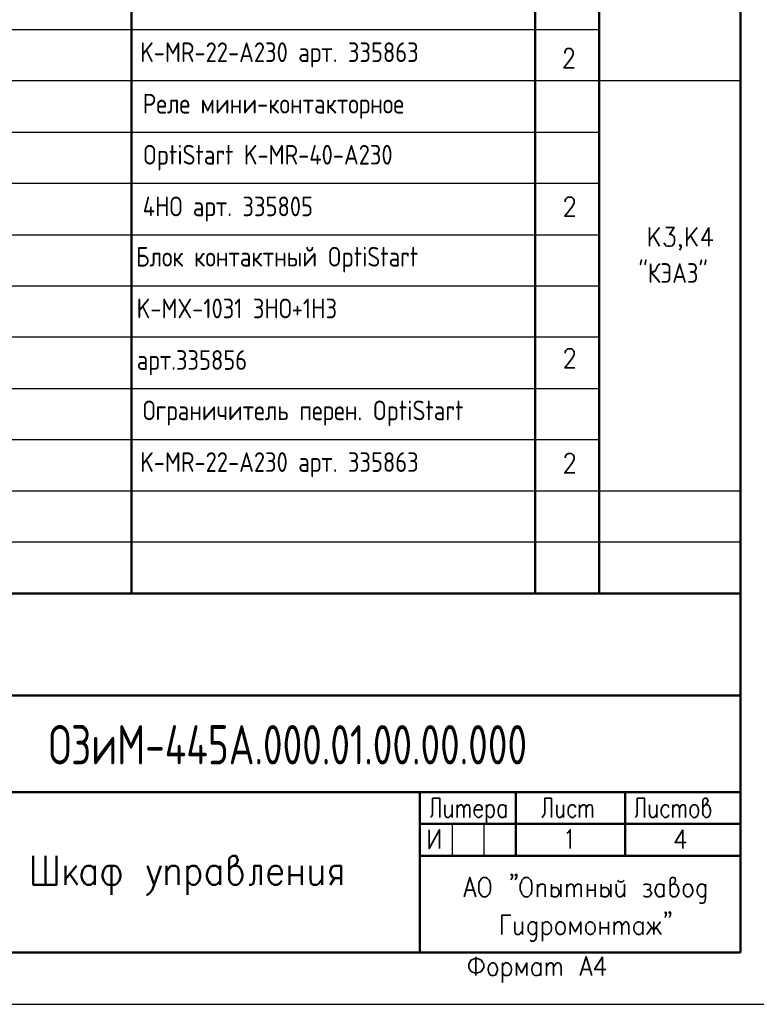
# Model space of a CAD drawing. Extents: x -410 to 10, y 10 to 307.
# Tile 6 of 9: x -315 to -203, y 10 to 160. Entities that reach past the tile are written whole.
import ezdxf

# ---------------------------------------------------------------- set-up
doc = ezdxf.new("R2010")
doc.units = 0
doc.layers.get('0').update_dxf_attribs({"lineweight": 25})
doc.layers.add('Text', color=3, linetype='Continuous')
doc.styles.add('simplex', font='simplex.shx', dxfattribs={"width": 0.9})
doc.styles.add('Style1', font='romans.shx', dxfattribs={"width": 0.8})

msp = doc.modelspace()

# ---------------------------------------------------------------- linework, layer by layer
msp.add_line((-410.17, 10.18), (9.83, 10.18))
at = {"color": 7, "lineweight": 50, "flags": 128}
for points in [[(-205, 18.11), (-205, 298.86), (-386.02, 298.86)], [(-297.96, 298.86), (-297.96, 72.89)], [(-236.33, 298.86), (-236.33, 72.89)], [(-226.59, 298.86), (-226.59, 72.89)], [(-386.02, 72.89), (-205, 72.89)], [(-386.02, 57.31), (-205, 57.31)], [(-322.43, 42.57), (-205, 42.57)], [(-253.94, 42.57), (-253.94, 18.11)], [(-239.29, 42.57), (-239.29, 32.84)], [(-222.61, 42.57), (-222.61, 32.84)], [(-253.94, 37.75), (-205, 37.75)], [(-312.95, 32.84), (-312.95, 28.44), (-309.39, 28.44), (-309.39, 32.84)], [(-311.09, 32.84), (-311.09, 28.44)], [(-283.06, 30.72), (-282.72, 31.14), (-282.39, 31.31), (-281.88, 31.74), (-281.71, 32.16), (-281.88, 32.58), (-282.05, 32.84), (-282.55, 32.84), (-282.89, 32.58), (-283.06, 32.41), (-283.06, 29.28), (-282.89, 28.86), (-282.72, 28.6), (-282.39, 28.44), (-281.88, 28.44), (-281.54, 28.6), (-281.2, 29.03), (-281.03, 29.62), (-281.03, 30.04), (-281.2, 30.72), (-281.54, 31.14), (-281.88, 31.31), (-282.39, 31.31)], [(-253.94, 32.84), (-205, 32.84)], [(-308.04, 31.31), (-308.04, 28.44)], [(-306.35, 31.31), (-308.04, 29.28)], [(-303.55, 29.03), (-303.89, 28.6), (-304.23, 28.44), (-304.74, 28.44), (-305.08, 28.6), (-305.25, 28.86), (-305.41, 29.03), (-305.58, 29.62), (-305.58, 30.04), (-305.41, 30.72), (-305.08, 31.14), (-304.74, 31.31), (-304.23, 31.31), (-303.89, 31.14), (-303.55, 30.72)], [(-303.55, 31.31), (-303.55, 28.44)], [(-300.5, 31.31), (-301.52, 31.31), (-301.86, 31.14), (-302.2, 30.72), (-302.37, 30.04), (-302.37, 29.62), (-302.2, 29.03), (-301.86, 28.6), (-301.52, 28.44), (-300.5, 28.44), (-300.17, 28.6), (-299.83, 29.03), (-299.66, 29.62), (-299.66, 30.04), (-299.83, 30.72), (-300.17, 31.14), (-300.5, 31.31)], [(-301.01, 31.31), (-301.01, 26.91)], [(-295.51, 31.31), (-294.49, 28.44), (-293.48, 31.31)], [(-292.63, 31.31), (-292.63, 28.44)], [(-292.63, 30.47), (-292.12, 31.14), (-291.78, 31.31), (-291.28, 31.31), (-290.94, 31.14), (-290.77, 30.72), (-290.77, 28.44)], [(-289.41, 31.31), (-289.41, 26.91)], [(-289.41, 30.72), (-289.07, 31.14), (-288.74, 31.31), (-288.23, 31.31), (-287.97, 31.14), (-287.63, 30.72), (-287.47, 30.04), (-287.47, 29.62), (-287.63, 29.03), (-287.97, 28.6), (-288.23, 28.44), (-288.74, 28.44), (-289.07, 28.6), (-289.41, 29.03)], [(-284.42, 29.03), (-284.76, 28.6), (-285.09, 28.44), (-285.6, 28.44), (-285.94, 28.6), (-286.11, 28.86), (-286.28, 29.03), (-286.45, 29.62), (-286.45, 30.04), (-286.28, 30.72), (-285.94, 31.14), (-285.6, 31.31), (-285.09, 31.31), (-284.76, 31.14), (-284.42, 30.72)], [(-284.42, 31.31), (-284.42, 28.44)], [(-278.24, 31.31), (-279.25, 31.31), (-279.25, 29.28), (-279.34, 28.6), (-279.68, 28.44), (-280.01, 28.44)], [(-278.24, 31.31), (-278.24, 28.44)], [(-277.05, 30.04), (-275.02, 30.04), (-275.02, 30.47), (-275.19, 30.89), (-275.36, 31.14), (-275.7, 31.31), (-276.2, 31.31), (-276.54, 31.14), (-276.88, 30.72), (-277.05, 30.04), (-277.05, 29.62), (-276.88, 29.03), (-276.54, 28.6), (-276.2, 28.44), (-275.7, 28.44), (-275.36, 28.6), (-275.02, 29.03)], [(-273.83, 31.31), (-273.83, 28.44)], [(-271.97, 31.31), (-271.97, 28.44)], [(-270.62, 31.31), (-270.62, 29.28), (-270.53, 28.6), (-270.19, 28.44), (-269.69, 28.44), (-269.35, 28.6), (-268.84, 29.28)], [(-268.84, 31.31), (-268.84, 28.44)], [(-265.96, 28.44), (-265.96, 31.31), (-266.98, 31.31), (-267.31, 31.14), (-267.48, 30.89), (-267.65, 30.47), (-267.65, 30.3), (-267.48, 29.87), (-267.31, 29.62), (-266.98, 29.45), (-265.96, 29.45)], [(-307.36, 30.04), (-306.18, 28.44)], [(-273.83, 29.87), (-271.97, 29.87)], [(-267.65, 28.44), (-266.98, 29.45)], [(-294.49, 28.44), (-294.83, 27.59), (-295.17, 27.17), (-295.51, 26.91), (-295.68, 26.91)], [(-386.02, 18.11), (-205, 18.11)]]:
    msp.add_lwpolyline(points, dxfattribs=at)
at = {"color": 7, "lineweight": 25, "flags": 128}
for points in [[(-386.02, 158.99), (-226.59, 158.99)], [(-386.02, 151.2), (-205, 151.2)], [(-386.02, 143.33), (-226.59, 143.33)], [(-386.02, 135.54), (-226.59, 135.54)], [(-386.02, 127.66), (-226.59, 127.66)], [(-386.02, 119.88), (-226.59, 119.88)], [(-386.02, 112.09), (-226.59, 112.09)], [(-386.02, 104.21), (-226.59, 104.21)], [(-386.02, 96.42), (-226.59, 96.42)], [(-386.02, 88.55), (-205, 88.55)], [(-386.02, 80.76), (-205, 80.76)], [(-249.03, 37.75), (-249.03, 32.84)], [(-244.2, 37.75), (-244.2, 32.84)]]:
    msp.add_lwpolyline(points, dxfattribs=at)
at = {"color": 7, "lineweight": 35, "flags": 128}
for points in [[(-231.82, 155.35), (-231.82, 155.52), (-231.73, 155.77), (-231.65, 155.94), (-231.39, 156.11), (-230.97, 156.11), (-230.72, 155.94), (-230.63, 155.77), (-230.55, 155.52), (-230.55, 155.27), (-230.63, 154.93), (-230.89, 154.5), (-231.99, 153.15), (-230.38, 153.15)], [(-231.75, 132.71), (-231.75, 132.88), (-231.66, 133.13), (-231.5, 133.3), (-231.33, 133.39), (-230.82, 133.39), (-230.65, 133.3), (-230.48, 133.13), (-230.39, 132.88), (-230.39, 132.54), (-230.48, 132.29), (-230.73, 131.86), (-231.83, 130.51), (-230.31, 130.51)], [(-218.88, 128.78), (-218.88, 125.9)], [(-217.35, 128.78), (-218.88, 126.83)], [(-216.42, 128.78), (-215.15, 128.78), (-215.83, 127.68), (-215.49, 127.68), (-215.32, 127.51), (-215.15, 127.43), (-215.07, 127), (-215.07, 126.75), (-215.15, 126.33), (-215.41, 125.99), (-215.75, 125.9), (-216.08, 125.9), (-216.42, 125.99), (-216.51, 126.16), (-216.68, 126.41)], [(-213.21, 128.78), (-213.21, 125.9)], [(-211.6, 128.78), (-213.21, 126.83)], [(-209.82, 128.78), (-210.92, 126.83), (-209.23, 126.83)], [(-209.82, 128.78), (-209.82, 125.9)], [(-218.29, 127.51), (-217.35, 125.9)], [(-212.61, 127.51), (-211.6, 125.9)], [(-214.05, 125.99), (-214.22, 125.9), (-214.31, 125.99), (-214.22, 126.16), (-214.05, 125.99), (-214.05, 125.73), (-214.22, 125.48), (-214.31, 125.31)], [(-231.75, 109.56), (-231.75, 109.73), (-231.66, 109.98), (-231.5, 110.15), (-231.33, 110.23), (-230.82, 110.23), (-230.65, 110.15), (-230.48, 109.98), (-230.39, 109.73), (-230.39, 109.39), (-230.48, 109.13), (-230.73, 108.71), (-231.83, 107.35), (-230.31, 107.35)], [(-231.75, 93.6), (-231.75, 93.68), (-231.66, 94.02), (-231.5, 94.1), (-231.33, 94.27), (-230.82, 94.27), (-230.65, 94.1), (-230.48, 94.02), (-230.39, 93.68), (-230.39, 93.43), (-230.48, 93.17), (-230.73, 92.75), (-231.83, 91.31), (-230.31, 91.31)], [(-250.89, 38.68), (-250.89, 41.64), (-251.99, 41.64), (-251.99, 39.27), (-252.07, 39.02), (-252.16, 38.85), (-252.33, 38.68)], [(-250.13, 40.63), (-250.13, 39.27), (-250.04, 38.85), (-249.79, 38.68), (-249.53, 38.68), (-249.37, 38.85), (-249.03, 39.27)], [(-249.03, 40.63), (-249.03, 38.68)], [(-248.26, 40.63), (-248.26, 38.68)], [(-248.26, 40.12), (-247.93, 40.54), (-247.76, 40.63), (-247.59, 40.63), (-247.42, 40.54), (-247.25, 40.12), (-247.25, 38.68)], [(-247.25, 40.12), (-246.99, 40.54), (-246.83, 40.63), (-246.57, 40.63), (-246.4, 40.54), (-246.32, 40.12), (-246.32, 38.68)], [(-245.64, 39.87), (-244.45, 39.87), (-244.45, 40.12), (-244.54, 40.37), (-244.62, 40.54), (-244.88, 40.63), (-245.13, 40.63), (-245.3, 40.54), (-245.56, 40.2), (-245.64, 39.87), (-245.64, 39.53), (-245.56, 39.1), (-245.3, 38.85), (-245.13, 38.68), (-244.88, 38.68), (-244.62, 38.85), (-244.45, 39.1)], [(-243.78, 40.63), (-243.78, 37.75)], [(-243.78, 40.2), (-243.52, 40.54), (-243.35, 40.63), (-243.1, 40.63), (-242.85, 40.54), (-242.68, 40.2), (-242.59, 39.87), (-242.59, 39.53), (-242.68, 39.1), (-242.85, 38.85), (-243.1, 38.68), (-243.35, 38.68), (-243.52, 38.85), (-243.78, 39.1)], [(-240.81, 39.1), (-240.98, 38.85), (-241.24, 38.68), (-241.49, 38.68), (-241.75, 38.85), (-241.83, 39.02), (-241.91, 39.1), (-242, 39.53), (-242, 39.87), (-241.91, 40.2), (-241.75, 40.54), (-241.49, 40.63), (-241.24, 40.63), (-240.98, 40.54), (-240.81, 40.2)], [(-240.81, 40.63), (-240.81, 38.68)], [(-233.87, 38.68), (-233.87, 41.64), (-234.89, 41.64), (-234.89, 39.27), (-235.06, 39.02), (-235.14, 38.85), (-235.31, 38.68)], [(-233.02, 40.63), (-233.02, 39.27), (-232.94, 38.85), (-232.77, 38.68), (-232.52, 38.68), (-232.26, 38.85), (-232.01, 39.27)], [(-232.01, 40.63), (-232.01, 38.68)], [(-230.15, 40.2), (-230.32, 40.54), (-230.48, 40.63), (-230.82, 40.63), (-230.99, 40.54), (-231.25, 40.2), (-231.33, 39.87), (-231.33, 39.53), (-231.25, 39.1), (-230.99, 38.85), (-230.82, 38.68), (-230.48, 38.68), (-230.32, 38.85), (-230.15, 39.1)], [(-229.55, 40.63), (-229.55, 38.68)], [(-229.55, 40.12), (-229.21, 40.54), (-229.05, 40.63), (-228.88, 40.63), (-228.62, 40.54), (-228.54, 40.12), (-228.54, 38.68)], [(-228.54, 40.12), (-228.28, 40.54), (-228.11, 40.63), (-227.86, 40.63), (-227.69, 40.54), (-227.61, 40.12), (-227.61, 38.68)], [(-219.65, 38.68), (-219.65, 41.64), (-220.75, 41.64), (-220.75, 39.27), (-220.83, 39.02), (-220.92, 38.85), (-221.09, 38.68)], [(-218.89, 40.63), (-218.89, 39.27), (-218.72, 38.85), (-218.55, 38.68), (-218.29, 38.68), (-218.04, 38.85), (-217.78, 39.27)], [(-217.78, 40.63), (-217.78, 38.68)], [(-215.92, 40.2), (-216.09, 40.54), (-216.35, 40.63), (-216.6, 40.63), (-216.77, 40.54), (-217.02, 40.2), (-217.11, 39.87), (-217.11, 39.53), (-217.02, 39.1), (-216.77, 38.85), (-216.6, 38.68), (-216.35, 38.68), (-216.09, 38.85), (-215.92, 39.1)], [(-215.33, 40.63), (-215.33, 38.68)], [(-215.33, 40.12), (-215.08, 40.54), (-214.82, 40.63), (-214.65, 40.63), (-214.48, 40.54), (-214.31, 40.12), (-214.31, 38.68)], [(-214.31, 40.12), (-214.06, 40.54), (-213.89, 40.63), (-213.64, 40.63), (-213.47, 40.54), (-213.38, 40.12), (-213.38, 38.68)], [(-212.2, 40.63), (-211.94, 40.63), (-211.69, 40.54), (-211.52, 40.2), (-211.43, 39.87), (-211.43, 39.53), (-211.52, 39.1), (-211.69, 38.85), (-211.94, 38.68), (-212.2, 38.68), (-212.37, 38.85), (-212.62, 39.1), (-212.7, 39.53), (-212.7, 39.87), (-212.62, 40.2), (-212.37, 40.54), (-212.2, 40.63)], [(-210.76, 40.2), (-210.5, 40.54), (-210.33, 40.63), (-210.08, 40.97), (-209.91, 41.22), (-210.08, 41.47), (-210.16, 41.64), (-210.42, 41.64), (-210.67, 41.47), (-210.76, 41.39), (-210.76, 39.27), (-210.67, 39.02), (-210.5, 38.85), (-210.33, 38.68), (-210.08, 38.68), (-209.83, 38.85), (-209.66, 39.1), (-209.57, 39.53), (-209.57, 39.87), (-209.66, 40.2), (-209.83, 40.54), (-210.08, 40.63), (-210.33, 40.63)], [(-252.5, 36.82), (-252.5, 33.94), (-250.97, 36.82), (-250.97, 33.94)], [(-231.5, 36.31), (-231.33, 36.39), (-230.99, 36.82), (-230.99, 33.94)], [(-213.81, 36.82), (-214.99, 34.87), (-213.3, 34.87)], [(-213.81, 36.82), (-213.81, 33.94)], [(-247.16, 26.57), (-246.32, 29.54), (-245.39, 26.57)], [(-244.29, 29.54), (-243.86, 29.54), (-243.61, 29.37), (-243.35, 29.11), (-243.27, 28.86), (-243.18, 28.44), (-243.18, 27.67), (-243.27, 27.25), (-243.35, 27), (-243.61, 26.74), (-243.86, 26.57), (-244.29, 26.57), (-244.54, 26.74), (-244.71, 27), (-244.88, 27.25), (-244.96, 27.67), (-244.96, 28.44), (-244.88, 28.86), (-244.71, 29.11), (-244.54, 29.37), (-244.29, 29.54)], [(-239.8, 29.96), (-239.88, 29.79), (-240.05, 29.96), (-239.88, 30.04), (-239.8, 29.96), (-239.8, 29.62), (-239.88, 29.37), (-240.05, 29.2)], [(-239.12, 29.96), (-239.29, 29.79), (-239.37, 29.96), (-239.29, 30.04), (-239.12, 29.96), (-239.12, 29.62), (-239.29, 29.37), (-239.37, 29.2)], [(-237.94, 29.54), (-237.43, 29.54), (-237.26, 29.37), (-237, 29.11), (-236.92, 28.86), (-236.83, 28.44), (-236.83, 27.67), (-236.92, 27.25), (-237, 27), (-237.26, 26.74), (-237.43, 26.57), (-237.94, 26.57), (-238.1, 26.74), (-238.36, 27), (-238.44, 27.25), (-238.61, 27.67), (-238.61, 28.44), (-238.44, 28.86), (-238.36, 29.11), (-238.1, 29.37), (-237.94, 29.54)], [(-223.71, 29.11), (-223.63, 28.94), (-223.37, 28.86), (-223.12, 28.86), (-222.95, 28.94), (-222.78, 29.11)], [(-215.75, 28.1), (-215.58, 28.44), (-215.33, 28.52), (-214.99, 28.86), (-214.91, 29.11), (-214.99, 29.37), (-215.08, 29.54), (-215.41, 29.54), (-215.67, 29.37), (-215.75, 29.2), (-215.75, 27.17), (-215.67, 26.83), (-215.58, 26.74), (-215.33, 26.57), (-214.99, 26.57), (-214.74, 26.74), (-214.57, 27), (-214.4, 27.42), (-214.4, 27.67), (-214.57, 28.1), (-214.74, 28.44), (-214.99, 28.52), (-215.33, 28.52)], [(-246.83, 27.59), (-245.72, 27.59)], [(-235.99, 28.52), (-235.99, 26.57)], [(-235.99, 28.01), (-235.65, 28.44), (-235.48, 28.52), (-235.14, 28.52), (-234.89, 28.44), (-234.8, 28.1), (-234.8, 26.57)], [(-233.87, 28.52), (-233.87, 26.57)], [(-233.87, 27.67), (-233.79, 27.84), (-233.53, 28.01), (-233.19, 28.01), (-233.11, 28.01), (-232.86, 27.84), (-232.77, 27.67), (-232.69, 27.42), (-232.69, 27.17), (-232.77, 26.83), (-232.86, 26.74), (-233.11, 26.57), (-233.53, 26.57), (-233.79, 26.74), (-233.87, 26.83)], [(-232.43, 28.52), (-232.43, 26.57)], [(-231.5, 28.52), (-231.5, 26.57)], [(-231.5, 28.01), (-231.16, 28.44), (-230.99, 28.52), (-230.74, 28.52), (-230.57, 28.44), (-230.4, 28.01), (-230.4, 26.57)], [(-230.4, 28.01), (-230.06, 28.44), (-229.89, 28.52), (-229.64, 28.52), (-229.38, 28.44), (-229.3, 28.01), (-229.3, 26.57)], [(-228.37, 28.52), (-228.37, 26.57)], [(-228.37, 27.59), (-227.18, 27.59)], [(-227.18, 28.52), (-227.18, 26.57)], [(-226.25, 28.52), (-226.25, 26.57)], [(-226.25, 27.67), (-226.17, 27.84), (-225.91, 28.01), (-225.57, 28.01), (-225.49, 28.01), (-225.24, 27.84), (-225.15, 27.67), (-225.07, 27.42), (-225.07, 27.17), (-225.15, 26.83), (-225.24, 26.74), (-225.49, 26.57), (-225.91, 26.57), (-226.17, 26.74), (-226.25, 26.83)], [(-224.81, 28.52), (-224.81, 26.57)], [(-223.97, 28.52), (-223.97, 27.17), (-223.8, 26.74), (-223.63, 26.57), (-223.29, 26.57), (-223.03, 26.74), (-222.7, 27.17)], [(-222.7, 28.52), (-222.7, 26.57)], [(-219.82, 28.44), (-219.48, 28.52), (-219.14, 28.52), (-218.8, 28.44), (-218.72, 28.1), (-218.8, 27.84), (-219.05, 27.67), (-219.31, 27.67)], [(-219.05, 27.67), (-218.8, 27.59), (-218.72, 27.42), (-218.55, 27.17), (-218.72, 26.83), (-218.8, 26.74), (-219.05, 26.57), (-219.48, 26.57), (-219.82, 26.74)], [(-216.68, 27), (-216.85, 26.74), (-217.11, 26.57), (-217.45, 26.57), (-217.7, 26.74), (-217.78, 26.83), (-217.87, 27), (-218.04, 27.42), (-218.04, 27.67), (-217.87, 28.1), (-217.7, 28.44), (-217.45, 28.52), (-217.11, 28.52), (-216.85, 28.44), (-216.68, 28.1)], [(-216.68, 28.52), (-216.68, 26.57)], [(-213.21, 28.52), (-212.87, 28.52), (-212.62, 28.44), (-212.45, 28.1), (-212.28, 27.67), (-212.28, 27.42), (-212.45, 27), (-212.62, 26.74), (-212.87, 26.57), (-213.21, 26.57), (-213.38, 26.74), (-213.64, 27), (-213.72, 27.42), (-213.72, 27.67), (-213.64, 28.1), (-213.38, 28.44), (-213.21, 28.52)], [(-210.33, 28.1), (-210.42, 28.27), (-210.5, 28.44), (-210.76, 28.52), (-211.1, 28.52), (-211.27, 28.44), (-211.52, 28.1), (-211.6, 27.67), (-211.6, 27.42), (-211.52, 27), (-211.27, 26.74), (-211.1, 26.57), (-210.76, 26.57), (-210.5, 26.74), (-210.33, 27)], [(-210.33, 28.52), (-210.33, 26.32), (-210.42, 25.9), (-210.5, 25.73), (-210.76, 25.64), (-211.1, 25.64), (-211.27, 25.73)], [(-216.35, 24.2), (-216.43, 24.03), (-216.51, 24.2), (-216.43, 24.29), (-216.35, 24.2), (-216.35, 23.86), (-216.43, 23.61), (-216.51, 23.44)], [(-215.67, 24.2), (-215.75, 24.03), (-215.92, 24.2), (-215.75, 24.29), (-215.67, 24.2), (-215.67, 23.86), (-215.75, 23.61), (-215.92, 23.44)], [(-240.05, 23.78), (-241.41, 23.78), (-241.41, 20.82)], [(-239.46, 22.76), (-239.46, 21.41), (-239.37, 20.98), (-239.12, 20.82), (-238.78, 20.82), (-238.61, 20.98), (-238.27, 21.41)], [(-238.27, 22.76), (-238.27, 20.82)], [(-236.16, 22.34), (-236.24, 22.51), (-236.33, 22.59), (-236.58, 22.76), (-236.92, 22.76), (-237.09, 22.59), (-237.34, 22.34), (-237.43, 21.92), (-237.43, 21.66), (-237.34, 21.24), (-237.09, 20.98), (-236.92, 20.82), (-236.58, 20.82), (-236.33, 20.98), (-236.16, 21.24)], [(-236.16, 22.76), (-236.16, 20.56), (-236.24, 20.14), (-236.33, 19.97), (-236.58, 19.8), (-236.92, 19.8), (-237.09, 19.97)], [(-235.23, 22.76), (-235.23, 19.8)], [(-235.23, 22.34), (-234.97, 22.59), (-234.8, 22.76), (-234.46, 22.76), (-234.21, 22.59), (-233.96, 22.34), (-233.87, 21.92), (-233.87, 21.66), (-233.96, 21.24), (-234.21, 20.98), (-234.46, 20.82), (-234.8, 20.82), (-234.97, 20.98), (-235.23, 21.24)], [(-232.69, 22.76), (-232.35, 22.76), (-232.09, 22.59), (-231.84, 22.34), (-231.75, 21.92), (-231.75, 21.66), (-231.84, 21.24), (-232.09, 20.98), (-232.35, 20.82), (-232.69, 20.82), (-232.86, 20.98), (-233.11, 21.24), (-233.19, 21.66), (-233.19, 21.92), (-233.11, 22.34), (-232.86, 22.59), (-232.69, 22.76)], [(-229.38, 20.82), (-229.38, 22.76), (-230.23, 21.24), (-230.99, 22.76), (-230.99, 20.82)], [(-228.03, 22.76), (-227.78, 22.76), (-227.52, 22.59), (-227.27, 22.34), (-227.18, 21.92), (-227.18, 21.66), (-227.27, 21.24), (-227.52, 20.98), (-227.78, 20.82), (-228.03, 20.82), (-228.28, 20.98), (-228.54, 21.24), (-228.62, 21.66), (-228.62, 21.92), (-228.54, 22.34), (-228.28, 22.59), (-228.03, 22.76)], [(-226.42, 22.76), (-226.42, 20.82)], [(-225.15, 22.76), (-225.15, 20.82)], [(-224.3, 22.76), (-224.3, 20.82)], [(-224.3, 22.17), (-223.97, 22.59), (-223.71, 22.76), (-223.46, 22.76), (-223.29, 22.59), (-223.12, 22.17), (-223.12, 20.82)], [(-223.12, 22.17), (-222.78, 22.59), (-222.61, 22.76), (-222.36, 22.76), (-222.19, 22.59), (-222.02, 22.17), (-222.02, 20.82)], [(-219.9, 21.24), (-220.16, 20.98), (-220.32, 20.82), (-220.66, 20.82), (-220.92, 20.98), (-221, 21.07), (-221.17, 21.24), (-221.26, 21.66), (-221.26, 21.92), (-221.17, 22.34), (-220.92, 22.59), (-220.66, 22.76), (-220.32, 22.76), (-220.16, 22.59), (-219.9, 22.34)], [(-219.9, 22.76), (-219.9, 20.82)], [(-217.19, 22.76), (-218.21, 21.49), (-219.22, 22.76)], [(-218.21, 22.76), (-218.21, 20.82)], [(-226.42, 21.83), (-225.15, 21.83)], [(-219.31, 20.82), (-218.55, 21.92)], [(-217.87, 21.92), (-217.11, 20.82)], [(-245.56, 17.17), (-245.13, 17.17), (-244.79, 17.01), (-244.54, 16.92), (-244.37, 16.58), (-244.2, 16.33), (-244.2, 15.82), (-244.37, 15.48), (-244.54, 15.23), (-244.79, 15.06), (-245.13, 14.97), (-245.56, 14.97), (-245.89, 15.06), (-246.15, 15.23), (-246.32, 15.48), (-246.49, 15.82), (-246.49, 16.33), (-246.32, 16.58), (-246.15, 16.92), (-245.89, 17.01), (-245.56, 17.17)], [(-245.39, 17.43), (-245.39, 14.55)], [(-229.47, 14.55), (-228.54, 17.43), (-227.69, 14.55)], [(-226.08, 17.43), (-227.27, 15.48), (-225.57, 15.48)], [(-226.08, 17.43), (-226.08, 14.55)], [(-243.02, 16.5), (-242.68, 16.5), (-242.42, 16.33), (-242.25, 16.07), (-242.08, 15.65), (-242.08, 15.4), (-242.25, 14.97), (-242.42, 14.63), (-242.68, 14.55), (-243.02, 14.55), (-243.18, 14.63), (-243.44, 14.97), (-243.52, 15.4), (-243.52, 15.65), (-243.44, 16.07), (-243.18, 16.33), (-243.02, 16.5)], [(-241.32, 16.5), (-241.32, 13.53)], [(-241.32, 16.07), (-241.07, 16.33), (-240.9, 16.5), (-240.56, 16.5), (-240.31, 16.33), (-240.05, 16.07), (-239.97, 15.65), (-239.97, 15.4), (-240.05, 14.97), (-240.31, 14.63), (-240.56, 14.55), (-240.9, 14.55), (-241.07, 14.63), (-241.32, 14.97)], [(-237.6, 14.55), (-237.6, 16.5), (-238.44, 14.97), (-239.21, 16.5), (-239.21, 14.55)], [(-235.48, 14.97), (-235.73, 14.63), (-235.99, 14.55), (-236.33, 14.55), (-236.5, 14.63), (-236.67, 14.8), (-236.75, 14.97), (-236.83, 15.4), (-236.83, 15.65), (-236.75, 16.07), (-236.5, 16.33), (-236.33, 16.5), (-235.99, 16.5), (-235.73, 16.33), (-235.48, 16.07)], [(-235.48, 16.5), (-235.48, 14.55)], [(-234.63, 16.5), (-234.63, 14.55)], [(-234.63, 15.9), (-234.29, 16.33), (-234.04, 16.5), (-233.87, 16.5), (-233.62, 16.33), (-233.53, 15.9), (-233.53, 14.55)], [(-233.53, 15.9), (-233.19, 16.33), (-232.94, 16.5), (-232.69, 16.5), (-232.52, 16.33), (-232.35, 15.9), (-232.35, 14.55)], [(-229.13, 15.48), (-228.03, 15.48)]]:
    msp.add_lwpolyline(points, dxfattribs=at)

# ---------------------------------------------------------------- texts
at = {"color": 0, "lineweight": 35, "style": 'simplex', "width": 0.7}
msp.add_text('ОЗиМ-445А.000.01.00.00.000', height=6, dxfattribs=at).set_placement((-310.6, 46.8))
at = {"layer": 'Text', "style": 'Style1', "width": 0.8}
for s, p in [(' K-MR-22-A230 арт. 335863 ', (-298.21, 154.03)), ('Реле мини-контакторное ', (-296.24, 146.17)), ('OptiStart K-MR-40-A230', (-296.24, 138.38)), ('4НО арт. 335805   ', (-296.24, 130.49)), ('Блок контактный OptiStart ', (-297.26, 122.81)), ('"КЭАЗ"', (-220.57, 120.32)), ('K-MX-1031 3НО+1НЗ ', (-297.16, 114.91)), ('арт.335856 ', (-297.16, 107.04)), ('Ограничитель перен. OptiStart', (-296.24, 99.35)), (' K-MR-22-A230 арт. 335863 ', (-298.21, 91.46))]:
    msp.add_text(s, height=3, dxfattribs=at).set_placement(p)

doc.saveas('drawing.dxf')
